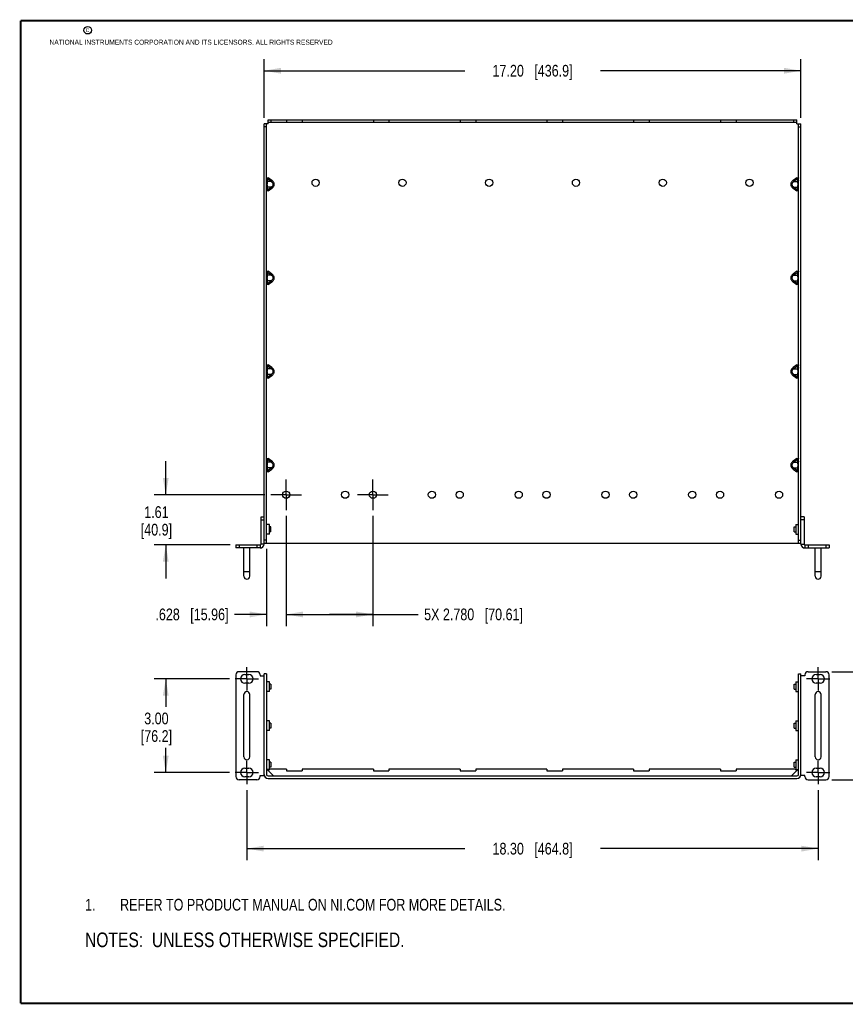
# Model space of a CAD drawing. Header units: inches. Extents: x 0.2 to 16.8, y 0.2 to 10.8.
# Tile 1 of 9: x 0.2 to 9.1, y 0.2 to 10.8. Entities that reach past the tile are written whole.
import ezdxf

# ---------------------------------------------------------------- set-up
doc = ezdxf.new("R2010")
doc.units = ezdxf.units.IN
doc.header["$LTSCALE"] = 0.935
doc.header["$MEASUREMENT"] = 0
doc.linetypes.add('CENTER', pattern=[0.6, 0.375, -0.075, 0.075, -0.075])
doc.layers.get('0').update_dxf_attribs({"linetype": 'CONTINUOUS'})
for name, color, linetype in [('02___PRT_ALL_AXES', 7, 'CONTINUOUS'), ('DETAIL', 7, 'CONTINUOUS'), ('DIMENSIONS', 7, 'CONTINUOUS')]:
    doc.layers.add(name, color=color, linetype=linetype)
doc.styles.get("Standard").update_dxf_attribs({"font": 'txt', "width": 0.8})
doc.dimstyles.new('DIMSTYLE_1', dxfattribs={"dimtxt": 0.125, "dimasz": 0.18, "dimexe": 0.125, "dimexo": 0.0625, "dimgap": 0.0625, "dimtad": 0, "dimtih": 1, "dimtoh": 1, "dimlfac": 3, "dimzin": 4, "dimdsep": 46, "dimtxsty": 'STANDARD', "dimblk": '_FILLED', "dimblk1": '_FILLED', "dimblk2": '_FILLED', "dimcen": 0.09, "dimadec": 0, "dimazin": 0, "dimtp": 0.001, "dimtm": 0.001, "dimtfac": 1, "dimtofl": 0, "dimtmove": 0, "dimatfit": 3, "dimldrblk": '_FILLED', "dimfxl": 1, "dimtolj": 1, "dimtzin": 4, "dimarcsym": 0})
doc.dimstyles.new('DIMSTYLE_2', dxfattribs={"dimtxt": 0.125, "dimasz": 0.18, "dimexe": 0.125, "dimexo": 0.0625, "dimgap": 0.0625, "dimtad": 0, "dimtih": 1, "dimtoh": 1, "dimdec": 3, "dimlfac": 3, "dimzin": 4, "dimdsep": 46, "dimtxsty": 'STANDARD', "dimblk": '_FILLED', "dimblk1": '_FILLED', "dimblk2": '_FILLED', "dimcen": 0.09, "dimadec": 0, "dimazin": 0, "dimtp": 0.001, "dimtm": 0.001, "dimtfac": 1, "dimtdec": 3, "dimtofl": 0, "dimtmove": 0, "dimatfit": 3, "dimldrblk": '_FILLED', "dimfxl": 1, "dimtolj": 1, "dimtzin": 4, "dimarcsym": 0})

# ---------------------------------------------------------------- blocks, each defined once
blk = doc.blocks.new('CUSTOM_NOTE_BL0', base_point=(3.675, 1.312))
at = {"color": 2, "linetype": 'CONTINUOUS', "width": 0.8}
for s, p in [('1.', (0.938, 1.25)), ('REFER TO PRODUCT MANUAL ON NI.COM FOR MORE DETAILS.', (1.312, 1.25))]:
    blk.add_text(s, height=0.125, dxfattribs=at).set_placement(p)
blk = doc.blocks.new('_FILLED')
at = {"color": 0, "linetype": 'BYBLOCK'}
blk.add_solid([(0, 0), (-1, 0.174), (-1, -0.174)], dxfattribs=at)
blk = doc.blocks.new('*D0')
at = {"layer": 'DIMENSIONS', "color": 2, "linetype": 'CONTINUOUS'}
for p, q in [((2.667, 2.538), (2.667, 1.787)), ((8.767, 2.538), (8.767, 1.787)), ((2.667, 1.912), (4.992, 1.912)), ((8.767, 1.912), (6.442, 1.912))]:
    blk.add_line(p, q, dxfattribs=at)
at = {"layer": 'DIMENSIONS', "color": 2, "linetype": 'CONTINUOUS', "xscale": 0.18, "yscale": 0.18, "zscale": 0.18, "rotation": 180}
blk.add_blockref('_FILLED', (2.667, 1.912), dxfattribs=at)
at = {"layer": 'DIMENSIONS', "color": 2, "linetype": 'CONTINUOUS', "xscale": 0.18, "yscale": 0.18, "zscale": 0.18}
blk.add_blockref('_FILLED', (8.767, 1.912), dxfattribs=at)
at = {"layer": 'DIMENSIONS', "color": 2, "linetype": 'CONTINUOUS', "insert": (5.717, 1.974), "char_height": 0.125, "width": 1.325, "attachment_point": 2, "line_spacing_factor": 0.9}
blk.add_mtext('18.30{\\Ftxt.shx;\\W1.000000;\\H0.125000; }[464.8]', dxfattribs=at)
blk = doc.blocks.new('*D1')
at = {"layer": 'DIMENSIONS', "color": 2, "linetype": 'CONTINUOUS'}
for p, q in [((2.479, 3.725), (1.675, 3.725)), ((1.8, 3.725), (1.8, 3.427)), ((1.8, 2.725), (1.8, 2.99)), ((2.479, 2.725), (1.675, 2.725))]:
    blk.add_line(p, q, dxfattribs=at)
at = {"layer": 'DIMENSIONS', "color": 2, "linetype": 'CONTINUOUS', "xscale": 0.18, "yscale": 0.18, "zscale": 0.18}
for p, rotation in [((1.8, 3.725), 90), ((1.8, 2.725), 270)]:
    blk.add_blockref('_FILLED', p, dxfattribs=dict(at, rotation=rotation))
at = {"layer": 'DIMENSIONS', "color": 2, "linetype": 'CONTINUOUS', "insert": (1.7, 3.365), "char_height": 0.125, "width": 0.6, "attachment_point": 2, "line_spacing_factor": 0.9}
blk.add_mtext('3.00\\P[76.2]', dxfattribs=at)
blk = doc.blocks.new('*D2')
at = {"layer": 'DIMENSIONS', "color": 2, "linetype": 'CONTINUOUS'}
for p, q in [((8.912, 3.802), (9.758, 3.802)), ((9.633, 3.802), (9.633, 3.447)), ((9.633, 2.648), (9.633, 3.01)), ((8.912, 2.648), (9.758, 2.648))]:
    blk.add_line(p, q, dxfattribs=at)
at = {"layer": 'DIMENSIONS', "color": 2, "linetype": 'CONTINUOUS', "xscale": 0.18, "yscale": 0.18, "zscale": 0.18}
for p, rotation in [((9.633, 3.802), 90), ((9.633, 2.648), 270)]:
    blk.add_blockref('_FILLED', p, dxfattribs=dict(at, rotation=rotation))
at = {"layer": 'DIMENSIONS', "color": 2, "linetype": 'CONTINUOUS', "insert": (9.533, 3.385), "char_height": 0.125, "width": 0.6, "attachment_point": 2, "line_spacing_factor": 0.9}
blk.add_mtext('3.46\\P[87.9]', dxfattribs=at)
blk = doc.blocks.new('*D5')
at = {"layer": 'DIMENSIONS', "color": 2, "linetype": 'CONTINUOUS'}
for p, q in [((2.85, 9.719), (2.85, 10.348)), ((8.583, 9.719), (8.583, 10.348)), ((2.85, 10.223), (4.992, 10.223)), ((8.583, 10.223), (6.442, 10.223))]:
    blk.add_line(p, q, dxfattribs=at)
at = {"layer": 'DIMENSIONS', "color": 2, "linetype": 'CONTINUOUS', "xscale": 0.18, "yscale": 0.18, "zscale": 0.18, "rotation": 180}
blk.add_blockref('_FILLED', (2.85, 10.223), dxfattribs=at)
at = {"layer": 'DIMENSIONS', "color": 2, "linetype": 'CONTINUOUS', "xscale": 0.18, "yscale": 0.18, "zscale": 0.18}
blk.add_blockref('_FILLED', (8.583, 10.223), dxfattribs=at)
at = {"layer": 'DIMENSIONS', "color": 2, "linetype": 'CONTINUOUS', "insert": (5.717, 10.286), "char_height": 0.125, "width": 1.325, "attachment_point": 2, "line_spacing_factor": 0.9}
blk.add_mtext('17.20{\\Ftxt.shx;\\W1.000000;\\H0.125000; }[436.9]', dxfattribs=at)
blk = doc.blocks.new('*D6')
at = {"layer": 'DIMENSIONS', "color": 2, "linetype": 'CONTINUOUS'}
for p, q in [((1.8, 5.693), (1.8, 6.053)), ((2.859, 5.693), (1.675, 5.693)), ((2.487, 5.157), (1.675, 5.157)), ((1.8, 5.157), (1.8, 4.797))]:
    blk.add_line(p, q, dxfattribs=at)
at = {"layer": 'DIMENSIONS', "color": 2, "linetype": 'CONTINUOUS', "xscale": 0.18, "yscale": 0.18, "zscale": 0.18}
for p, rotation in [((1.8, 5.693), 270), ((1.8, 5.157), 90)]:
    blk.add_blockref('_FILLED', p, dxfattribs=dict(at, rotation=rotation))
at = {"layer": 'DIMENSIONS', "color": 2, "linetype": 'CONTINUOUS', "insert": (1.7, 5.57), "char_height": 0.125, "width": 0.6, "attachment_point": 2, "line_spacing_factor": 0.9}
blk.add_mtext('1.61\\P[40.9]', dxfattribs=at)
blk = doc.blocks.new('*D7')
at = {"layer": 'DIMENSIONS', "color": 2, "linetype": 'CONTINUOUS'}
for p, q in [((3.086, 5.467), (3.086, 4.289)), ((2.876, 5.114), (2.876, 4.289)), ((2.876, 4.414), (2.533, 4.414)), ((3.086, 4.414), (3.446, 4.414))]:
    blk.add_line(p, q, dxfattribs=at)
at = {"layer": 'DIMENSIONS', "color": 2, "linetype": 'CONTINUOUS', "xscale": 0.18, "yscale": 0.18, "zscale": 0.18}
blk.add_blockref('_FILLED', (2.876, 4.414), dxfattribs=at)
at = {"layer": 'DIMENSIONS', "color": 2, "linetype": 'CONTINUOUS', "xscale": 0.18, "yscale": 0.18, "zscale": 0.18, "rotation": 180}
blk.add_blockref('_FILLED', (3.086, 4.414), dxfattribs=at)
at = {"layer": 'DIMENSIONS', "color": 2, "linetype": 'CONTINUOUS', "insert": (2.47, 4.477), "char_height": 0.125, "width": 1.225, "attachment_point": 3, "line_spacing_factor": 0.9}
blk.add_mtext('.628{\\Ftxt.shx;\\W1.000000;\\H0.125000; }[15.96]', dxfattribs=at)
blk = doc.blocks.new('*D8')
at = {"layer": 'DIMENSIONS', "color": 2, "linetype": 'CONTINUOUS'}
for p, q in [((3.086, 5.467), (3.086, 4.289)), ((4.012, 5.467), (4.012, 4.289)), ((3.086, 4.414), (3.549, 4.414)), ((4.012, 4.414), (3.549, 4.414)), ((3.549, 4.414), (4.497, 4.414))]:
    blk.add_line(p, q, dxfattribs=at)
at = {"layer": 'DIMENSIONS', "color": 2, "linetype": 'CONTINUOUS', "xscale": 0.18, "yscale": 0.18, "zscale": 0.18, "rotation": 180}
blk.add_blockref('_FILLED', (3.086, 4.414), dxfattribs=at)
at = {"layer": 'DIMENSIONS', "color": 2, "linetype": 'CONTINUOUS', "xscale": 0.18, "yscale": 0.18, "zscale": 0.18}
blk.add_blockref('_FILLED', (4.012, 4.414), dxfattribs=at)
at = {"layer": 'DIMENSIONS', "color": 2, "linetype": 'CONTINUOUS', "insert": (4.559, 4.477), "char_height": 0.125, "width": 1.625, "attachment_point": 1, "line_spacing_factor": 0.9}
blk.add_mtext('5X 2.780{\\Ftxt.shx;\\W1.000000;\\H0.125000; }[70.61]', dxfattribs=at)
blk = doc.blocks.new('NOTES_HEADER_BL1', base_point=(3.1215, 0.9375))
at = {"layer": 'DETAIL', "color": 2, "linetype": 'CONTINUOUS', "width": 0.8}
blk.add_text('NOTES:  UNLESS OTHERWISE SPECIFIED.', height=0.156, dxfattribs=at).set_placement((0.9375, 0.8595))

msp = doc.modelspace()

# ---------------------------------------------------------------- linework, layer by layer
at = {"color": 7, "linetype": 'CONTINUOUS'}
for p, q in [((2.89224, 9.656), (2.89224, 9.69833)), ((3.0899, 9.69833), (3.0899, 9.672)), ((3.25657, 9.69833), (3.25657, 9.672)), ((4.01657, 9.69833), (4.01657, 9.672)), ((4.18324, 9.69833), (4.18324, 9.672)), ((4.94324, 9.69833), (4.94324, 9.672)), ((5.1099, 9.69833), (5.1099, 9.672)), ((5.8699, 9.69833), (5.8699, 9.672)), ((6.03657, 9.69833), (6.03657, 9.672)), ((6.79657, 9.69833), (6.79657, 9.672)), ((6.96324, 9.69833), (6.96324, 9.672)), ((7.72324, 9.69833), (7.72324, 9.672)), ((7.8899, 9.69833), (7.8899, 9.672)), ((8.5409, 9.656), (8.5409, 9.69833)), ((2.89224, 9.656), (2.8499, 9.656)), ((2.87624, 5.176), (2.87624, 9.656)), ((2.89224, 9.672), (8.5409, 9.672)), ((8.5409, 9.656), (8.58324, 9.656)), ((8.5569, 5.176), (8.5569, 9.656)), ((2.81724, 5.16667), (2.81724, 5.45733)), ((2.81724, 5.45733), (2.8499, 5.45733)), ((2.90624, 5.37567), (2.87624, 5.37567)), ((2.90624, 5.27233), (2.90624, 5.37567)), ((8.5269, 5.37567), (8.5569, 5.37567)), ((8.5269, 5.37567), (8.5269, 5.27233)), ((8.6159, 5.45733), (8.58324, 5.45733)), ((8.6159, 5.45733), (8.6159, 5.16667)), ((2.90624, 5.27233), (2.87624, 5.27233)), ((2.92157, 5.35133), (2.90624, 5.35133)), ((2.92157, 5.29667), (2.90624, 5.29667)), ((2.92157, 5.29667), (2.92157, 5.35133)), ((8.51157, 5.35133), (8.5269, 5.35133)), ((8.51157, 5.29667), (8.51157, 5.35133)), ((8.51157, 5.29667), (8.5269, 5.29667)), ((8.5269, 5.27233), (8.5569, 5.27233)), ((2.5499, 5.15667), (2.5499, 5.124)), ((2.5499, 5.15667), (2.80724, 5.15667)), ((2.80724, 5.15667), (2.80724, 5.124)), ((2.8499, 5.176), (8.58324, 5.176)), ((8.6259, 5.15667), (8.88324, 5.15667)), ((8.6259, 5.15667), (8.6259, 5.124)), ((8.88324, 5.15667), (8.88324, 5.124)), ((2.63532, 4.82192), (2.63532, 5.124)), ((2.69782, 4.82192), (2.69782, 5.124)), ((8.73532, 4.82192), (8.73532, 5.124)), ((8.79782, 4.82192), (8.79782, 5.124)), ((2.87624, 3.77828), (2.8499, 3.77828)), ((2.87624, 3.77828), (2.87624, 2.70395)), ((2.90624, 3.69342), (2.87624, 3.69342)), ((2.90624, 3.59008), (2.90624, 3.69342)), ((8.5269, 3.69342), (8.5569, 3.69342)), ((8.5269, 3.69342), (8.5269, 3.59008)), ((8.5569, 3.77828), (8.58324, 3.77828)), ((8.5569, 2.70395), (8.5569, 3.77828)), ((2.90624, 3.59008), (2.87624, 3.59008)), ((2.92157, 3.66908), (2.90624, 3.66908)), ((2.92157, 3.61442), (2.90624, 3.61442)), ((2.92157, 3.66908), (2.92157, 3.61442)), ((8.51157, 3.66908), (8.5269, 3.66908)), ((8.51157, 3.61442), (8.51157, 3.66908)), ((8.51157, 3.61442), (8.5269, 3.61442)), ((8.5269, 3.59008), (8.5569, 3.59008)), ((2.63532, 2.89175), (2.63532, 3.55842)), ((2.69782, 2.89175), (2.69782, 3.55842)), ((8.73532, 2.89175), (8.73532, 3.55842)), ((8.79782, 2.89175), (8.79782, 3.55842)), ((2.90624, 3.27675), (2.87624, 3.27675)), ((2.90624, 3.17342), (2.90624, 3.27675)), ((8.5269, 3.27675), (8.5569, 3.27675)), ((8.5269, 3.27675), (8.5269, 3.17342)), ((2.90624, 3.17342), (2.87624, 3.17342)), ((2.92157, 3.25242), (2.90624, 3.25242)), ((2.92157, 3.19775), (2.90624, 3.19775)), ((2.92157, 3.25242), (2.92157, 3.19775)), ((8.51157, 3.25242), (8.5269, 3.25242)), ((8.51157, 3.19775), (8.51157, 3.25242)), ((8.51157, 3.19775), (8.5269, 3.19775)), ((8.5269, 3.17342), (8.5569, 3.17342)), ((2.90624, 2.86008), (2.87624, 2.86008)), ((2.90624, 2.75675), (2.90624, 2.86008)), ((8.5269, 2.86008), (8.5569, 2.86008)), ((8.5269, 2.86008), (8.5269, 2.75675)), ((2.90624, 2.75675), (2.87624, 2.75675)), ((2.92157, 2.83575), (2.90624, 2.83575)), ((2.92157, 2.78108), (2.90624, 2.78108)), ((2.92157, 2.83575), (2.92157, 2.78108)), ((3.0899, 2.76162), (2.92557, 2.76162)), ((3.0899, 2.76162), (3.0899, 2.74162)), ((3.0899, 2.74162), (3.25657, 2.74162)), ((3.25657, 2.76162), (3.25657, 2.74162)), ((4.01657, 2.76162), (3.25657, 2.76162)), ((4.01657, 2.76162), (4.01657, 2.74162)), ((4.01657, 2.74162), (4.18324, 2.74162)), ((4.18324, 2.76162), (4.18324, 2.74162)), ((4.94324, 2.76162), (4.18324, 2.76162)), ((4.94324, 2.76162), (4.94324, 2.74162)), ((4.94324, 2.74162), (5.1099, 2.74162)), ((5.1099, 2.76162), (5.1099, 2.74162)), ((5.8699, 2.76162), (5.1099, 2.76162)), ((5.8699, 2.76162), (5.8699, 2.74162)), ((5.8699, 2.74162), (6.03657, 2.74162)), ((6.79657, 2.76162), (6.03657, 2.76162)), ((6.03657, 2.76162), (6.03657, 2.74162)), ((6.79657, 2.76162), (6.79657, 2.74162)), ((6.79657, 2.74162), (6.96324, 2.74162)), ((7.72324, 2.76162), (6.96324, 2.76162)), ((6.96324, 2.76162), (6.96324, 2.74162)), ((7.72324, 2.76162), (7.72324, 2.74162)), ((7.72324, 2.74162), (7.8899, 2.74162)), ((8.50757, 2.76162), (7.8899, 2.76162)), ((7.8899, 2.76162), (7.8899, 2.74162)), ((8.51157, 2.83575), (8.5269, 2.83575)), ((8.51157, 2.78108), (8.51157, 2.83575)), ((8.51157, 2.78108), (8.5269, 2.78108)), ((8.5269, 2.75675), (8.5569, 2.75675)), ((2.89224, 2.68795), (8.5409, 2.68795))]:
    msp.add_line(p, q, dxfattribs=at)
at = {"color": 3, "linetype": 'CONTINUOUS'}
for p, q in [((2.89224, 9.69833), (8.5409, 9.69833)), ((2.8499, 5.16667), (2.8499, 9.656)), ((8.58324, 5.16667), (8.58324, 9.656)), ((2.80724, 5.124), (2.5499, 5.124)), ((8.6259, 5.124), (8.88324, 5.124)), ((2.7739, 3.80175), (2.58324, 3.80175)), ((8.65924, 3.80175), (8.8499, 3.80175)), ((2.5499, 3.76842), (2.5499, 2.68175)), ((2.80724, 3.76842), (2.80724, 3.75842)), ((2.80724, 3.75842), (2.8499, 3.75842)), ((2.8499, 2.69175), (2.8499, 3.77828)), ((8.58324, 2.69175), (8.58324, 3.77828)), ((8.6259, 3.75842), (8.58324, 3.75842)), ((8.6259, 3.76842), (8.6259, 3.75842)), ((8.88324, 2.68175), (8.88324, 3.76842)), ((2.7739, 2.64842), (2.58324, 2.64842)), ((2.80724, 2.68175), (2.80724, 2.69175)), ((2.80724, 2.69175), (2.8499, 2.69175)), ((2.89224, 2.66162), (8.5409, 2.66162)), ((8.6259, 2.69175), (8.58324, 2.69175)), ((8.6259, 2.68175), (8.6259, 2.69175)), ((8.65924, 2.64842), (8.8499, 2.64842))]:
    msp.add_line(p, q, dxfattribs=at)
at = {"color": 9, "linetype": 'CONTINUOUS'}
for p, q in [((2.92557, 9.672), (2.92557, 9.69833)), ((8.50757, 9.672), (8.50757, 9.69833)), ((2.87624, 9.62267), (2.8499, 9.62267)), ((8.5569, 9.62267), (8.58324, 9.62267)), ((2.81724, 5.424), (2.8499, 5.424)), ((8.6159, 5.424), (8.58324, 5.424)), ((2.58324, 5.15667), (2.58324, 5.124)), ((2.7739, 5.15667), (2.7739, 5.124)), ((2.8499, 5.16667), (2.81724, 5.16667)), ((2.87624, 5.20933), (2.8499, 5.20933)), ((8.5569, 5.20933), (8.58324, 5.20933)), ((8.58324, 5.16667), (8.6159, 5.16667)), ((8.65924, 5.15667), (8.65924, 5.124)), ((8.8499, 5.15667), (8.8499, 5.124)), ((2.69782, 4.86879), (2.63532, 4.86879)), ((8.79782, 4.86879), (8.73532, 4.86879))]:
    msp.add_line(p, q, dxfattribs=at)
at = {"color": 7, "linetype": 'CONTINUOUS', "const_width": 0.02}
for points in [[(0.25, 10.75859), (0.25, 0.25859)], [(16.75, 10.75859), (0.25, 10.75859)], [(0.25, 0.25859), (16.75, 0.25859)]]:
    msp.add_lwpolyline(points, dxfattribs=at)
at = {"color": 2, "linetype": 'CONTINUOUS'}
msp.add_circle((0.96593, 10.65619), 0.04027, dxfattribs=at)
at = {"color": 3, "linetype": 'CONTINUOUS'}
for centre, radius, start, end in [((2.80724, 5.16667), 0.04267, 270, 360), ((8.6259, 5.16667), 0.04267, 180, 270), ((2.58324, 3.76842), 0.03333, 90, 180), ((2.7739, 3.76842), 0.03333, 0, 90), ((8.65924, 3.76842), 0.03333, 90, 180), ((8.8499, 3.76842), 0.03333, 0, 90), ((2.58324, 2.68175), 0.03333, 180, 270), ((2.7739, 2.68175), 0.03333, 270, 360), ((2.89224, 2.70395), 0.04233, 180, 270), ((8.5409, 2.70395), 0.04233, 270, 360), ((8.65924, 2.68175), 0.03333, 180, 270), ((8.8499, 2.68175), 0.03333, 270, 360)]:
    msp.add_arc(centre, radius, start, end, dxfattribs=at)
at = {"color": 7, "linetype": 'CONTINUOUS'}
for centre, radius, start, end in [((2.80724, 5.16667), 0.01, 270, 360), ((8.6259, 5.16667), 0.01, 180, 270), ((2.66657, 4.82192), 0.03125, 180, 360), ((8.76657, 4.82192), 0.03125, 180, 360), ((2.66657, 3.55842), 0.03125, 0, 180), ((8.76657, 3.55842), 0.03125, 0, 180), ((2.66657, 2.89175), 0.03125, 180, 360), ((8.76657, 2.89175), 0.03125, 180, 360), ((2.92557, 2.72828), 0.03333, 90, 152.819158), ((8.50757, 2.72828), 0.03333, 27.180842, 90), ((2.89224, 2.70395), 0.016, 180, 270), ((8.5409, 2.70395), 0.016, 270, 360)]:
    msp.add_arc(centre, radius, start, end, dxfattribs=at)
at = {"layer": '02___PRT_ALL_AXES', "color": 9, "linetype": 'CONTINUOUS'}
for p, q in [((2.87624, 9.08034), (2.89224, 9.08034)), ((2.89224, 9.08034), (2.88424, 9.06903)), ((2.88424, 9.06903), (2.88424, 9.0395)), ((2.92599, 9.0395), (2.88424, 9.06903)), ((2.93399, 9.05082), (2.89224, 9.08034)), ((2.93399, 9.05082), (2.92599, 9.0395)), ((8.5409, 9.08034), (8.49915, 9.05082)), ((8.49915, 9.05082), (8.50715, 9.0395)), ((8.5489, 9.06903), (8.50715, 9.0395)), ((8.5409, 9.08034), (8.5569, 9.08034)), ((8.5409, 9.08034), (8.5489, 9.06903)), ((8.5489, 9.0395), (8.5489, 9.06903)), ((2.92599, 9.0395), (2.88424, 9.0395)), ((2.88424, 8.94964), (2.92599, 8.97916)), ((2.88424, 8.97916), (2.88424, 8.94964)), ((2.92599, 8.97916), (2.88424, 8.97916)), ((2.89224, 8.93833), (2.88424, 8.94964)), ((2.89224, 8.93833), (2.93399, 8.96785)), ((2.93399, 8.96785), (2.92599, 8.97916)), ((8.49915, 8.96785), (8.50715, 8.97916)), ((8.49915, 8.96785), (8.5409, 8.93833)), ((8.50715, 9.0395), (8.5489, 9.0395)), ((8.50715, 8.97916), (8.5489, 8.97916)), ((8.50715, 8.97916), (8.5489, 8.94964)), ((8.5409, 8.93833), (8.5489, 8.94964)), ((8.5489, 8.94964), (8.5489, 8.97916)), ((2.89224, 8.93833), (2.87624, 8.93833)), ((8.5569, 8.93833), (8.5409, 8.93833)), ((2.87624, 8.08034), (2.89224, 8.08034)), ((2.89224, 8.08034), (2.88424, 8.06903)), ((2.88424, 8.06903), (2.88424, 8.0395)), ((2.92599, 8.0395), (2.88424, 8.06903)), ((2.92599, 8.0395), (2.88424, 8.0395)), ((2.93399, 8.05082), (2.89224, 8.08034)), ((2.93399, 8.05082), (2.92599, 8.0395)), ((8.5409, 8.08034), (8.49915, 8.05082)), ((8.49915, 8.05082), (8.50715, 8.0395)), ((8.5489, 8.06903), (8.50715, 8.0395)), ((8.50715, 8.0395), (8.5489, 8.0395)), ((8.5409, 8.08034), (8.5569, 8.08034)), ((8.5409, 8.08034), (8.5489, 8.06903)), ((8.5489, 8.0395), (8.5489, 8.06903)), ((2.89224, 7.93833), (2.87624, 7.93833)), ((2.88424, 7.97916), (2.88424, 7.94964)), ((2.88424, 7.94964), (2.92599, 7.97916)), ((2.92599, 7.97916), (2.88424, 7.97916)), ((2.89224, 7.93833), (2.88424, 7.94964)), ((2.89224, 7.93833), (2.93399, 7.96785)), ((2.93399, 7.96785), (2.92599, 7.97916)), ((8.49915, 7.96785), (8.50715, 7.97916)), ((8.49915, 7.96785), (8.5409, 7.93833)), ((8.50715, 7.97916), (8.5489, 7.97916)), ((8.50715, 7.97916), (8.5489, 7.94964)), ((8.5409, 7.93833), (8.5489, 7.94964)), ((8.5569, 7.93833), (8.5409, 7.93833)), ((8.5489, 7.94964), (8.5489, 7.97916)), ((2.87624, 7.08034), (2.89224, 7.08034)), ((2.89224, 7.08034), (2.88424, 7.06903)), ((2.88424, 7.06903), (2.88424, 7.0395)), ((2.92599, 7.0395), (2.88424, 7.06903)), ((2.93399, 7.05082), (2.89224, 7.08034)), ((2.93399, 7.05082), (2.92599, 7.0395)), ((8.5409, 7.08034), (8.49915, 7.05082)), ((8.49915, 7.05082), (8.50715, 7.0395)), ((8.5489, 7.06903), (8.50715, 7.0395)), ((8.5409, 7.08034), (8.5569, 7.08034)), ((8.5409, 7.08034), (8.5489, 7.06903)), ((8.5489, 7.0395), (8.5489, 7.06903)), ((2.92599, 7.0395), (2.88424, 7.0395)), ((2.88424, 6.97916), (2.88424, 6.94964)), ((2.88424, 6.94964), (2.92599, 6.97916)), ((2.92599, 6.97916), (2.88424, 6.97916)), ((2.89224, 6.93833), (2.88424, 6.94964)), ((2.89224, 6.93833), (2.93399, 6.96785)), ((2.93399, 6.96785), (2.92599, 6.97916)), ((8.49915, 6.96785), (8.50715, 6.97916)), ((8.49915, 6.96785), (8.5409, 6.93833)), ((8.50715, 7.0395), (8.5489, 7.0395)), ((8.50715, 6.97916), (8.5489, 6.97916)), ((8.50715, 6.97916), (8.5489, 6.94964)), ((8.5409, 6.93833), (8.5489, 6.94964)), ((8.5489, 6.94964), (8.5489, 6.97916)), ((2.89224, 6.93833), (2.87624, 6.93833)), ((8.5569, 6.93833), (8.5409, 6.93833)), ((2.87624, 6.08034), (2.89224, 6.08034)), ((2.89224, 6.08034), (2.88424, 6.06903)), ((2.88424, 6.06903), (2.88424, 6.0395)), ((2.92599, 6.0395), (2.88424, 6.06903)), ((2.92599, 6.0395), (2.88424, 6.0395)), ((2.93399, 6.05082), (2.89224, 6.08034)), ((2.93399, 6.05082), (2.92599, 6.0395)), ((8.5409, 6.08034), (8.49915, 6.05082)), ((8.49915, 6.05082), (8.50715, 6.0395)), ((8.5489, 6.06903), (8.50715, 6.0395)), ((8.50715, 6.0395), (8.5489, 6.0395)), ((8.5409, 6.08034), (8.5569, 6.08034)), ((8.5409, 6.08034), (8.5489, 6.06903)), ((8.5489, 6.0395), (8.5489, 6.06903)), ((2.89224, 5.93833), (2.87624, 5.93833)), ((2.88424, 5.97916), (2.88424, 5.94964)), ((2.92599, 5.97916), (2.88424, 5.97916)), ((2.88424, 5.94964), (2.92599, 5.97916)), ((2.89224, 5.93833), (2.88424, 5.94964)), ((2.89224, 5.93833), (2.93399, 5.96785)), ((2.93399, 5.96785), (2.92599, 5.97916)), ((8.49915, 5.96785), (8.50715, 5.97916)), ((8.49915, 5.96785), (8.5409, 5.93833)), ((8.50715, 5.97916), (8.5489, 5.97916)), ((8.50715, 5.97916), (8.5489, 5.94964)), ((8.5409, 5.93833), (8.5489, 5.94964)), ((8.5569, 5.93833), (8.5409, 5.93833)), ((8.5489, 5.94964), (8.5489, 5.97916))]:
    msp.add_line(p, q, dxfattribs=at)
at = {"layer": '02___PRT_ALL_AXES', "color": 7, "linetype": 'CENTER'}
for p, q in [((3.08563, 5.69345), (3.08563, 5.85712)), ((4.01229, 5.69345), (4.01229, 5.85712)), ((3.08563, 5.69345), (2.92196, 5.69345)), ((3.08563, 5.69345), (3.08563, 5.52979)), ((3.08563, 5.69345), (3.24929, 5.69345)), ((4.01229, 5.69345), (3.84863, 5.69345)), ((4.01229, 5.69345), (4.01229, 5.52979)), ((4.01229, 5.69345), (4.17596, 5.69345)), ((2.66657, 3.72508), (2.66657, 3.85012)), ((8.76657, 3.72508), (8.76657, 3.85009)), ((2.66657, 3.72508), (2.54154, 3.72508)), ((2.66657, 3.72508), (2.66657, 3.60005)), ((2.66657, 3.72508), (2.7916, 3.72508)), ((8.76657, 3.72508), (8.64156, 3.72508)), ((8.76657, 3.72508), (8.89158, 3.72508)), ((8.76657, 3.72508), (8.76657, 3.60007)), ((2.66657, 2.72508), (2.66657, 2.85009)), ((8.76657, 2.72508), (8.76657, 2.85012)), ((2.66657, 2.72508), (2.54156, 2.72508)), ((2.66657, 2.72508), (2.66657, 2.60007)), ((2.66657, 2.72508), (2.79158, 2.72508)), ((8.76657, 2.72508), (8.64154, 2.72508)), ((8.76657, 2.72508), (8.8916, 2.72508)), ((8.76657, 2.72508), (8.76657, 2.60005))]:
    msp.add_line(p, q, dxfattribs=at)
at = {"layer": '02___PRT_ALL_AXES', "color": 3, "linetype": 'CONTINUOUS'}
for p, q in [((2.64557, 3.77175), (2.68757, 3.77175)), ((8.74557, 3.77175), (8.78757, 3.77175)), ((2.68757, 3.67842), (2.64557, 3.67842)), ((8.78757, 3.67842), (8.74557, 3.67842)), ((2.64557, 2.77175), (2.68757, 2.77175)), ((8.74557, 2.77175), (8.78757, 2.77175)), ((2.68757, 2.67842), (2.64557, 2.67842)), ((8.78757, 2.67842), (8.74557, 2.67842))]:
    msp.add_line(p, q, dxfattribs=at)
at = {"layer": '02___PRT_ALL_AXES', "color": 7, "linetype": 'CONTINUOUS'}
for p, q in [((2.94698, 2.69264), (2.88286, 2.75675)), ((8.48617, 2.69264), (8.55028, 2.75675))]:
    msp.add_line(p, q, dxfattribs=at)
for centre in [(3.40059, 9.02679), (4.32725, 9.02679), (5.25392, 9.02679), (6.18059, 9.02679), (7.10725, 9.02679), (8.03392, 9.02679), (3.08563, 5.69345), (3.71555, 5.69345), (4.01229, 5.69345), (4.64221, 5.69345), (4.93896, 5.69345), (5.56888, 5.69345), (5.86563, 5.69345), (6.49555, 5.69345), (6.79229, 5.69345), (7.42221, 5.69345), (7.71896, 5.69345), (8.34888, 5.69345)]:
    msp.add_circle(centre, 0.03867, dxfattribs=at)
at = {"layer": '02___PRT_ALL_AXES', "color": 9, "linetype": 'CONTINUOUS'}
msp.add_arc((8.39184, 8.00933), 0.16038, 358.975985, 2.353726, dxfattribs=at)
at = {"layer": '02___PRT_ALL_AXES', "color": 3, "linetype": 'CONTINUOUS'}
for centre, start, end in [((2.64557, 3.72508), 90, 270), ((2.68757, 3.72508), 270, 90), ((8.74557, 3.72508), 90, 270), ((8.78757, 3.72508), 270, 90), ((2.64557, 2.72508), 90, 270), ((2.68757, 2.72508), 270, 90), ((8.74557, 2.72508), 90, 270), ((8.78757, 2.72508), 270, 90)]:
    msp.add_arc(centre, 0.04667, start, end, dxfattribs=at)
at = {"layer": '02___PRT_ALL_AXES', "color": 7, "linetype": 'CONTINUOUS'}
for centre, start, end in [((2.95829, 2.70395), 225.000001, 269.999424), ((8.47485, 2.70395), 270.000576, 314.999999)]:
    msp.add_arc(centre, 0.016, start, end, dxfattribs=at)
at = {"layer": '02___PRT_ALL_AXES', "color": 9, "linetype": 'CONTINUOUS'}
for points, knots in [([(2.87624, 9.08034), (2.87624, 9.0792), (2.87662, 9.07686), (2.87828, 9.07366), (2.88087, 9.07093), (2.88306, 9.06958), (2.88424, 9.06903)], [0, 0, 0, 0, 0.23489564, 0.47718495, 0.73180614, 1, 1, 1, 1]), ([(2.87624, 9.05082), (2.87624, 9.04968), (2.87662, 9.04734), (2.87828, 9.04413), (2.88087, 9.04141), (2.88306, 9.04006), (2.88424, 9.0395)], [0, 0, 0, 0, 0.23488304, 0.47718377, 0.73182161, 1, 1, 1, 1]), ([(2.93399, 8.96785), (2.93738, 8.97025), (2.9438, 8.97561), (2.95167, 8.98541), (2.957, 8.99683), (2.95893, 9.00933), (2.957, 9.02184), (2.95167, 9.03326), (2.9438, 9.04305), (2.93738, 9.04842), (2.93399, 9.05082)], [0, 0, 0, 0, 0.12497624, 0.25010218, 0.37504197, 0.50000318, 0.62496348, 0.74990177, 0.87502526, 1, 1, 1, 1]), ([(8.49915, 9.05082), (8.49576, 9.04842), (8.48935, 9.04305), (8.48148, 9.03326), (8.47614, 9.02184), (8.47421, 9.00933), (8.47614, 8.99683), (8.48148, 8.98541), (8.48935, 8.97561), (8.49576, 8.97025), (8.49915, 8.96785)], [0, 0, 0, 0, 0.12497624, 0.25010218, 0.37504197, 0.50000318, 0.62496348, 0.74990177, 0.87502526, 1, 1, 1, 1]), ([(8.5569, 9.08034), (8.5569, 9.0792), (8.55652, 9.07686), (8.55487, 9.07366), (8.55227, 9.07093), (8.55008, 9.06958), (8.5489, 9.06903)], [0, 0, 0, 0, 0.23489564, 0.47718495, 0.73180614, 1, 1, 1, 1]), ([(8.5569, 9.05082), (8.5569, 9.04968), (8.55652, 9.04734), (8.55487, 9.04413), (8.55227, 9.04141), (8.55008, 9.04006), (8.5489, 9.0395)], [0, 0, 0, 0, 0.23488302, 0.47718375, 0.7318216, 1, 1, 1, 1]), ([(2.87624, 8.96785), (2.87624, 8.96899), (2.87662, 8.97133), (2.87828, 8.97453), (2.88087, 8.97726), (2.88306, 8.97861), (2.88424, 8.97916)], [0, 0, 0, 0, 0.23488302, 0.47718375, 0.7318216, 1, 1, 1, 1]), ([(2.87624, 8.93833), (2.87624, 8.93947), (2.87662, 8.9418), (2.87828, 8.94501), (2.88087, 8.94773), (2.88306, 8.94909), (2.88424, 8.94964)], [0, 0, 0, 0, 0.23489564, 0.47718495, 0.73180614, 1, 1, 1, 1]), ([(2.88424, 9.0395), (2.88376, 9.03768), (2.88286, 9.03357), (2.88182, 9.02665), (2.8811, 9.01842), (2.88083, 9.00934), (2.8811, 9.00025), (2.88182, 8.99202), (2.88286, 8.9851), (2.88376, 8.98098), (2.88424, 8.97916)], [0, 0, 0, 0, 0.092864, 0.20726324, 0.34486343, 0.49996943, 0.65509538, 0.79273336, 0.90714852, 1, 1, 1, 1]), ([(2.92599, 8.97916), (2.92873, 8.98079), (2.93399, 8.98446), (2.94078, 8.99131), (2.94489, 8.99831), (2.94667, 9.0045), (2.94713, 9.00933), (2.94667, 9.01416), (2.94489, 9.02035), (2.94078, 9.02736), (2.93399, 9.03421), (2.92873, 9.03787), (2.92599, 9.0395)], [0, 0, 0, 0, 0.12459899, 0.24938786, 0.37437255, 0.4371502, 0.49997375, 0.56280124, 0.62558872, 0.75060276, 0.87541104, 1, 1, 1, 1]), ([(8.50715, 9.0395), (8.50441, 9.03787), (8.49915, 9.03421), (8.49237, 9.02736), (8.48826, 9.02035), (8.48648, 9.01416), (8.48601, 9.00934), (8.48648, 9.00451), (8.48825, 8.99832), (8.49237, 8.99131), (8.49915, 8.98446), (8.50441, 8.98079), (8.50715, 8.97916)], [0, 0, 0, 0, 0.12459899, 0.24938786, 0.37437255, 0.4371502, 0.49997375, 0.56280124, 0.62558872, 0.75060276, 0.87541104, 1, 1, 1, 1]), ([(8.5489, 8.97916), (8.54939, 8.98098), (8.55029, 8.9851), (8.55132, 8.99202), (8.55205, 9.00025), (8.55231, 9.00933), (8.55205, 9.01842), (8.55132, 9.02665), (8.55029, 9.03357), (8.54939, 9.03768), (8.5489, 9.0395)], [0, 0, 0, 0, 0.092864, 0.20726324, 0.34486343, 0.49996943, 0.65509538, 0.79273336, 0.90714852, 1, 1, 1, 1]), ([(8.5569, 8.96785), (8.5569, 8.96899), (8.55652, 8.97133), (8.55487, 8.97453), (8.55227, 8.97726), (8.55008, 8.97861), (8.5489, 8.97916)], [0, 0, 0, 0, 0.23488304, 0.47718377, 0.73182161, 1, 1, 1, 1]), ([(8.5569, 8.93833), (8.5569, 8.93947), (8.55652, 8.9418), (8.55487, 8.94501), (8.55227, 8.94773), (8.55008, 8.94909), (8.5489, 8.94964)], [0, 0, 0, 0, 0.23489564, 0.47718495, 0.73180614, 1, 1, 1, 1]), ([(2.87624, 8.08034), (2.87624, 8.0792), (2.87662, 8.07686), (2.87828, 8.07366), (2.88087, 8.07093), (2.88306, 8.06958), (2.88424, 8.06903)], [0, 0, 0, 0, 0.23489564, 0.47718495, 0.73180614, 1, 1, 1, 1]), ([(2.87838, 8.04429), (2.87856, 8.04404), (2.87931, 8.04305), (2.8802, 8.04217), (2.88092, 8.04158)], [0, 0, 0, 0, 0.24526298, 1, 1, 1, 1]), ([(2.8811, 8.0168), (2.88102, 8.01521), (2.88082, 8.00887), (2.88099, 8.00252), (2.88135, 7.99779)], [0, 0, 0, 0, 0.2513245, 1, 1, 1, 1]), ([(2.88092, 8.04158), (2.88117, 8.04138), (2.88221, 8.04058), (2.88335, 8.03992), (2.88424, 8.0395)], [0, 0, 0, 0, 0.24591561, 1, 1, 1, 1]), ([(2.88424, 8.0395), (2.88341, 8.03638), (2.88199, 8.02884), (2.88131, 8.02121), (2.8811, 8.0168)], [0, 0, 0, 0, 0.42315645, 1, 1, 1, 1]), ([(2.88135, 7.99779), (2.88161, 7.99422), (2.88231, 7.98796), (2.88354, 7.98178), (2.88424, 7.97916)], [0, 0, 0, 0, 0.56880026, 1, 1, 1, 1]), ([(2.92599, 7.97916), (2.92873, 7.98079), (2.93399, 7.98446), (2.94078, 7.99131), (2.94489, 7.99831), (2.94667, 8.0045), (2.94713, 8.00933), (2.94667, 8.01416), (2.94489, 8.02035), (2.94078, 8.02736), (2.93399, 8.03421), (2.92873, 8.03787), (2.92599, 8.0395)], [0, 0, 0, 0, 0.12459899, 0.24938786, 0.37437255, 0.4371502, 0.49997375, 0.56280124, 0.62558872, 0.75060276, 0.87541104, 1, 1, 1, 1]), ([(2.93399, 7.96785), (2.93738, 7.97025), (2.9438, 7.97561), (2.95167, 7.98541), (2.957, 7.99683), (2.95893, 8.00933), (2.957, 8.02184), (2.95167, 8.03326), (2.9438, 8.04305), (2.93738, 8.04842), (2.93399, 8.05082)], [0, 0, 0, 0, 0.12497624, 0.25010218, 0.37504197, 0.50000318, 0.62496348, 0.74990177, 0.87502526, 1, 1, 1, 1]), ([(8.49915, 8.05082), (8.49576, 8.04842), (8.48935, 8.04305), (8.48148, 8.03326), (8.47614, 8.02184), (8.47421, 8.00933), (8.47614, 7.99683), (8.48148, 7.98541), (8.48935, 7.97561), (8.49576, 7.97025), (8.49915, 7.96785)], [0, 0, 0, 0, 0.12497624, 0.25010218, 0.37504197, 0.50000318, 0.62496348, 0.74990177, 0.87502526, 1, 1, 1, 1]), ([(8.50715, 8.0395), (8.50441, 8.03787), (8.49915, 8.03421), (8.49237, 8.02736), (8.48826, 8.02035), (8.48648, 8.01416), (8.48601, 8.00934), (8.48648, 8.00451), (8.48825, 7.99832), (8.49237, 7.99131), (8.49915, 7.98446), (8.50441, 7.98079), (8.50715, 7.97916)], [0, 0, 0, 0, 0.12459899, 0.24938786, 0.37437255, 0.4371502, 0.49997375, 0.56280124, 0.62558872, 0.75060276, 0.87541104, 1, 1, 1, 1]), ([(8.5569, 8.08034), (8.5569, 8.0792), (8.55652, 8.07686), (8.55487, 8.07366), (8.55227, 8.07093), (8.55008, 8.06958), (8.5489, 8.06903)], [0, 0, 0, 0, 0.23489564, 0.47718495, 0.73180614, 1, 1, 1, 1]), ([(8.55222, 8.04158), (8.55197, 8.04138), (8.55093, 8.04058), (8.54979, 8.03992), (8.5489, 8.0395)], [0, 0, 0, 0, 0.24591561, 1, 1, 1, 1]), ([(8.55208, 8.01591), (8.55189, 8.02051), (8.55122, 8.02844), (8.54976, 8.03627), (8.5489, 8.0395)], [0, 0, 0, 0, 0.57836887, 1, 1, 1, 1]), ([(8.5489, 7.97916), (8.54935, 7.98084), (8.55018, 7.98458), (8.55161, 7.99365), (8.5521, 8.00111), (8.55219, 8.00646)], [0, 0, 0, 0, 0.18830715, 0.4169578, 1, 1, 1, 1]), ([(8.55476, 8.04429), (8.55459, 8.04404), (8.55383, 8.04305), (8.55294, 8.04217), (8.55222, 8.04158)], [0, 0, 0, 0, 0.24526298, 1, 1, 1, 1]), ([(2.87624, 7.96785), (2.87624, 7.96899), (2.87662, 7.97133), (2.87828, 7.97453), (2.88087, 7.97726), (2.88306, 7.97861), (2.88424, 7.97916)], [0, 0, 0, 0, 0.23488302, 0.47718375, 0.7318216, 1, 1, 1, 1]), ([(2.87624, 7.93833), (2.87624, 7.93947), (2.87662, 7.9418), (2.87828, 7.94501), (2.88087, 7.94773), (2.88306, 7.94909), (2.88424, 7.94964)], [0, 0, 0, 0, 0.23489564, 0.47718495, 0.73180614, 1, 1, 1, 1]), ([(8.5569, 7.96785), (8.5569, 7.96899), (8.55652, 7.97133), (8.55487, 7.97453), (8.55227, 7.97726), (8.55008, 7.97861), (8.5489, 7.97916)], [0, 0, 0, 0, 0.23488304, 0.47718377, 0.73182161, 1, 1, 1, 1]), ([(8.5569, 7.93833), (8.5569, 7.93947), (8.55652, 7.9418), (8.55487, 7.94501), (8.55227, 7.94773), (8.55008, 7.94909), (8.5489, 7.94964)], [0, 0, 0, 0, 0.23489564, 0.47718495, 0.73180614, 1, 1, 1, 1]), ([(2.87624, 7.08034), (2.87624, 7.0792), (2.87662, 7.07686), (2.87828, 7.07366), (2.88087, 7.07093), (2.88306, 7.06958), (2.88424, 7.06903)], [0, 0, 0, 0, 0.23489564, 0.47718495, 0.73180614, 1, 1, 1, 1]), ([(2.87624, 7.05082), (2.87624, 7.04968), (2.87662, 7.04734), (2.87828, 7.04413), (2.88087, 7.04141), (2.88306, 7.04006), (2.88424, 7.0395)], [0, 0, 0, 0, 0.23488304, 0.47718377, 0.73182161, 1, 1, 1, 1]), ([(2.93399, 6.96785), (2.93738, 6.97025), (2.9438, 6.97561), (2.95167, 6.98541), (2.957, 6.99683), (2.95893, 7.00933), (2.957, 7.02184), (2.95167, 7.03326), (2.9438, 7.04305), (2.93738, 7.04842), (2.93399, 7.05082)], [0, 0, 0, 0, 0.12497624, 0.25010218, 0.37504197, 0.50000318, 0.62496348, 0.74990177, 0.87502526, 1, 1, 1, 1]), ([(8.49915, 7.05082), (8.49576, 7.04842), (8.48935, 7.04305), (8.48148, 7.03326), (8.47614, 7.02184), (8.47421, 7.00933), (8.47614, 6.99683), (8.48148, 6.98541), (8.48935, 6.97561), (8.49576, 6.97025), (8.49915, 6.96785)], [0, 0, 0, 0, 0.12497624, 0.25010218, 0.37504197, 0.50000318, 0.62496348, 0.74990177, 0.87502526, 1, 1, 1, 1]), ([(8.5569, 7.08034), (8.5569, 7.0792), (8.55652, 7.07686), (8.55487, 7.07366), (8.55227, 7.07093), (8.55008, 7.06958), (8.5489, 7.06903)], [0, 0, 0, 0, 0.23489564, 0.47718495, 0.73180614, 1, 1, 1, 1]), ([(8.5569, 7.05082), (8.5569, 7.04968), (8.55652, 7.04734), (8.55487, 7.04413), (8.55227, 7.04141), (8.55008, 7.04006), (8.5489, 7.0395)], [0, 0, 0, 0, 0.23488302, 0.47718375, 0.7318216, 1, 1, 1, 1]), ([(2.87624, 6.96785), (2.87624, 6.96899), (2.87662, 6.97133), (2.87828, 6.97453), (2.88087, 6.97726), (2.88306, 6.97861), (2.88424, 6.97916)], [0, 0, 0, 0, 0.23488302, 0.47718375, 0.7318216, 1, 1, 1, 1]), ([(2.87624, 6.93833), (2.87624, 6.93947), (2.87662, 6.9418), (2.87828, 6.94501), (2.88087, 6.94773), (2.88306, 6.94909), (2.88424, 6.94964)], [0, 0, 0, 0, 0.23489564, 0.47718495, 0.73180614, 1, 1, 1, 1]), ([(2.88424, 7.0395), (2.88376, 7.03768), (2.88286, 7.03357), (2.88182, 7.02665), (2.8811, 7.01842), (2.88083, 7.00934), (2.8811, 7.00025), (2.88182, 6.99202), (2.88286, 6.9851), (2.88376, 6.98098), (2.88424, 6.97916)], [0, 0, 0, 0, 0.092864, 0.20726324, 0.34486343, 0.49996943, 0.65509538, 0.79273336, 0.90714852, 1, 1, 1, 1]), ([(2.92599, 6.97916), (2.92873, 6.98079), (2.93399, 6.98446), (2.94078, 6.99131), (2.94489, 6.99831), (2.94667, 7.0045), (2.94713, 7.00933), (2.94667, 7.01416), (2.94489, 7.02035), (2.94078, 7.02736), (2.93399, 7.03421), (2.92873, 7.03787), (2.92599, 7.0395)], [0, 0, 0, 0, 0.12459899, 0.24938786, 0.37437255, 0.4371502, 0.49997375, 0.56280124, 0.62558872, 0.75060276, 0.87541104, 1, 1, 1, 1]), ([(8.50715, 7.0395), (8.50441, 7.03787), (8.49915, 7.03421), (8.49237, 7.02736), (8.48826, 7.02035), (8.48648, 7.01416), (8.48601, 7.00934), (8.48648, 7.00451), (8.48825, 6.99832), (8.49237, 6.99131), (8.49915, 6.98446), (8.50441, 6.98079), (8.50715, 6.97916)], [0, 0, 0, 0, 0.12459899, 0.24938786, 0.37437255, 0.4371502, 0.49997375, 0.56280124, 0.62558872, 0.75060276, 0.87541104, 1, 1, 1, 1]), ([(8.5489, 6.97916), (8.54939, 6.98098), (8.55029, 6.9851), (8.55132, 6.99202), (8.55205, 7.00025), (8.55231, 7.00933), (8.55205, 7.01842), (8.55132, 7.02665), (8.55029, 7.03357), (8.54939, 7.03768), (8.5489, 7.0395)], [0, 0, 0, 0, 0.092864, 0.20726324, 0.34486343, 0.49996943, 0.65509538, 0.79273336, 0.90714852, 1, 1, 1, 1]), ([(8.5569, 6.96785), (8.5569, 6.96899), (8.55652, 6.97133), (8.55487, 6.97453), (8.55227, 6.97726), (8.55008, 6.97861), (8.5489, 6.97916)], [0, 0, 0, 0, 0.23488304, 0.47718377, 0.73182161, 1, 1, 1, 1]), ([(8.5569, 6.93833), (8.5569, 6.93947), (8.55652, 6.9418), (8.55487, 6.94501), (8.55227, 6.94773), (8.55008, 6.94909), (8.5489, 6.94964)], [0, 0, 0, 0, 0.23489564, 0.47718495, 0.73180614, 1, 1, 1, 1]), ([(2.87624, 6.08034), (2.87624, 6.0792), (2.87662, 6.07686), (2.87828, 6.07366), (2.88087, 6.07093), (2.88306, 6.06958), (2.88424, 6.06903)], [0, 0, 0, 0, 0.23489564, 0.47718495, 0.73180614, 1, 1, 1, 1]), ([(2.87624, 6.05082), (2.87624, 6.04968), (2.87662, 6.04734), (2.87828, 6.04413), (2.88087, 6.04141), (2.88306, 6.04006), (2.88424, 6.0395)], [0, 0, 0, 0, 0.23488304, 0.47718377, 0.73182161, 1, 1, 1, 1]), ([(2.88424, 6.0395), (2.88376, 6.03768), (2.88286, 6.03357), (2.88182, 6.02665), (2.8811, 6.01842), (2.88083, 6.00934), (2.8811, 6.00025), (2.88182, 5.99202), (2.88286, 5.9851), (2.88376, 5.98098), (2.88424, 5.97916)], [0, 0, 0, 0, 0.092864, 0.20726324, 0.34486343, 0.49996943, 0.65509538, 0.79273336, 0.90714852, 1, 1, 1, 1]), ([(2.92599, 5.97916), (2.92873, 5.98079), (2.93399, 5.98446), (2.94078, 5.99131), (2.94489, 5.99831), (2.94667, 6.0045), (2.94713, 6.00933), (2.94667, 6.01416), (2.94489, 6.02035), (2.94078, 6.02736), (2.93399, 6.03421), (2.92873, 6.03787), (2.92599, 6.0395)], [0, 0, 0, 0, 0.12459899, 0.24938786, 0.37437255, 0.4371502, 0.49997375, 0.56280124, 0.62558872, 0.75060276, 0.87541104, 1, 1, 1, 1]), ([(2.93399, 5.96785), (2.93738, 5.97025), (2.9438, 5.97561), (2.95167, 5.98541), (2.957, 5.99683), (2.95893, 6.00933), (2.957, 6.02184), (2.95167, 6.03326), (2.9438, 6.04305), (2.93738, 6.04842), (2.93399, 6.05082)], [0, 0, 0, 0, 0.12497624, 0.25010218, 0.37504197, 0.50000318, 0.62496348, 0.74990177, 0.87502526, 1, 1, 1, 1]), ([(8.49915, 6.05082), (8.49576, 6.04842), (8.48935, 6.04305), (8.48148, 6.03326), (8.47614, 6.02184), (8.47421, 6.00933), (8.47614, 5.99683), (8.48148, 5.98541), (8.48935, 5.97561), (8.49576, 5.97025), (8.49915, 5.96785)], [0, 0, 0, 0, 0.12497624, 0.25010218, 0.37504197, 0.50000318, 0.62496348, 0.74990177, 0.87502526, 1, 1, 1, 1]), ([(8.50715, 6.0395), (8.50441, 6.03787), (8.49915, 6.03421), (8.49237, 6.02736), (8.48826, 6.02035), (8.48648, 6.01416), (8.48601, 6.00934), (8.48648, 6.00451), (8.48825, 5.99832), (8.49237, 5.99131), (8.49915, 5.98446), (8.50441, 5.98079), (8.50715, 5.97916)], [0, 0, 0, 0, 0.12459899, 0.24938786, 0.37437255, 0.4371502, 0.49997375, 0.56280124, 0.62558872, 0.75060276, 0.87541104, 1, 1, 1, 1]), ([(8.5569, 6.08034), (8.5569, 6.0792), (8.55652, 6.07686), (8.55487, 6.07366), (8.55227, 6.07093), (8.55008, 6.06958), (8.5489, 6.06903)], [0, 0, 0, 0, 0.23489564, 0.47718495, 0.73180614, 1, 1, 1, 1]), ([(8.5569, 6.05082), (8.5569, 6.04968), (8.55652, 6.04734), (8.55487, 6.04413), (8.55227, 6.04141), (8.55008, 6.04006), (8.5489, 6.0395)], [0, 0, 0, 0, 0.23488302, 0.47718375, 0.7318216, 1, 1, 1, 1]), ([(8.5489, 5.97916), (8.54939, 5.98098), (8.55029, 5.9851), (8.55132, 5.99202), (8.55205, 6.00025), (8.55231, 6.00933), (8.55205, 6.01842), (8.55132, 6.02665), (8.55029, 6.03357), (8.54939, 6.03768), (8.5489, 6.0395)], [0, 0, 0, 0, 0.092864, 0.20726324, 0.34486343, 0.49996943, 0.65509538, 0.79273336, 0.90714852, 1, 1, 1, 1]), ([(2.87624, 5.96785), (2.87624, 5.96899), (2.87662, 5.97133), (2.87828, 5.97453), (2.88087, 5.97726), (2.88306, 5.97861), (2.88424, 5.97916)], [0, 0, 0, 0, 0.23488302, 0.47718375, 0.7318216, 1, 1, 1, 1]), ([(2.87624, 5.93833), (2.87624, 5.93947), (2.87662, 5.9418), (2.87828, 5.94501), (2.88087, 5.94773), (2.88306, 5.94909), (2.88424, 5.94964)], [0, 0, 0, 0, 0.23489564, 0.47718495, 0.73180614, 1, 1, 1, 1]), ([(8.5569, 5.96785), (8.5569, 5.96899), (8.55652, 5.97133), (8.55487, 5.97453), (8.55227, 5.97726), (8.55008, 5.97861), (8.5489, 5.97916)], [0, 0, 0, 0, 0.23488304, 0.47718377, 0.73182161, 1, 1, 1, 1]), ([(8.5569, 5.93833), (8.5569, 5.93947), (8.55652, 5.9418), (8.55487, 5.94501), (8.55227, 5.94773), (8.55008, 5.94909), (8.5489, 5.94964)], [0, 0, 0, 0, 0.23489564, 0.47718495, 0.73180614, 1, 1, 1, 1])]:
    msp.add_open_spline(points, degree=3, knots=knots, dxfattribs=at)

# ---------------------------------------------------------------- block references
at = {"color": 2, "linetype": 'CONTINUOUS'}
msp.add_blockref('CUSTOM_NOTE_BL0', (3.67505, 1.31239), dxfattribs=at)
at = {"layer": 'DETAIL', "color": 2, "linetype": 'CONTINUOUS'}
msp.add_blockref('NOTES_HEADER_BL1', (3.1215, 0.9375), dxfattribs=at)

# ---------------------------------------------------------------- texts
at = {"color": 2, "linetype": 'CONTINUOUS', "char_height": 0.053, "attachment_point": 1, "line_spacing_factor": 0.9}
for s, insert, width in [('c', (0.94601, 10.68933), 0.0424), ('NATIONAL INSTRUMENTS CORPORATION AND ITS LICENSORS. ALL RIGHTS RESERVED', (0.55829, 10.55465), 3.0104)]:
    msp.add_mtext(s, dxfattribs=dict(at, insert=insert, width=width))

# ---------------------------------------------------------------- dimensions: what is measured, and where the dimension line sits
at = {"layer": 'DIMENSIONS', "color": 2, "linetype": 'CONTINUOUS'}
for base, p1, p2, picture, middle in [((8.58324, 10.22306), (2.8499, 9.656), (8.58324, 9.656), '*D5', (5.71657, 10.22306)), ((8.76657, 1.91162), (2.66657, 2.60007), (8.76657, 2.60005), '*D0', (5.71657, 1.91162))]:
    dim = msp.add_linear_dim(base=base, p1=p1, p2=p2, dimstyle='DIMSTYLE_1', dxfattribs=at)
    dim.commit()
    dim.dimension.update_dxf_attribs({"geometry": picture, "text_midpoint": middle, "dimtype": 160})
for base, p1, p2, angle, dimstyle, picture, middle in [((1.7999, 5.15667), (2.92196, 5.69345), (2.5499, 5.15667), 270, 'DIMSTYLE_1', '*D6', (1.7999, 5.41375)), ((2.87624, 4.41423), (3.08563, 5.52979), (2.87624, 5.176), 180, 'DIMSTYLE_2', '*D7', (1.85787, 4.41423)), ((9.63324, 3.80175), (8.8499, 2.64842), (8.8499, 3.80175), 90, 'DIMSTYLE_1', '*D2', (9.63324, 3.22837)), ((1.7999, 2.72508), (2.54154, 3.72508), (2.54156, 2.72508), 270, 'DIMSTYLE_1', '*D1', (1.7999, 3.20862))]:
    dim = msp.add_linear_dim(base=base, p1=p1, p2=p2, angle=angle, dimstyle=dimstyle, dxfattribs=at)
    dim.commit()
    dim.dimension.update_dxf_attribs({"geometry": picture, "text_midpoint": middle, "dimtype": 160})
dim = msp.add_linear_dim(base=(4.01229, 4.41423), p1=(3.08563, 5.52979), p2=(4.01229, 5.52979), text='5X <>', dimstyle='DIMSTYLE_2', dxfattribs=at)
dim.commit()
dim.dimension.update_dxf_attribs({"geometry": '*D8', "text_midpoint": (5.37183, 4.41423), "dimtype": 160})

doc.saveas('drawing.dxf')
